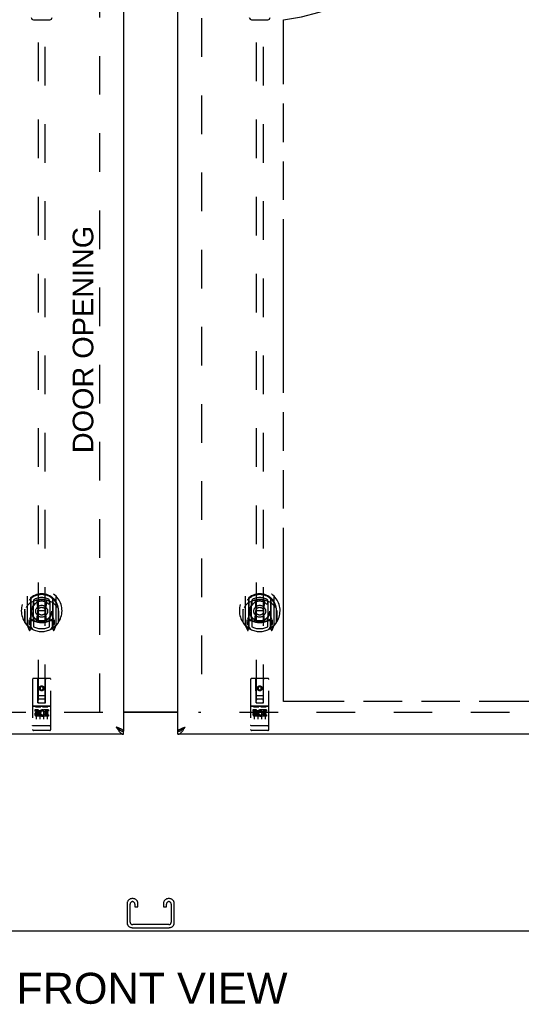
# Model space of a CAD drawing. Header units: inches. Extents: x 0 to 241, y 0 to 156.
# Tile 4 of 17: x 74 to 92, y 41 to 75. Entities that reach past the tile are written whole.
import ezdxf

# ---------------------------------------------------------------- set-up
doc = ezdxf.new("R2010")
doc.units = ezdxf.units.IN
doc.header["$LTSCALE"] = 13.26
doc.header["$MEASUREMENT"] = 0
doc.linetypes.add('HIDDEN', pattern=[0.2, 0.1, -0.1])
doc.linetypes.add('PHANTOM', pattern=[0.8, 0.45, -0.05, 0.1, -0.05, 0.1, -0.05])
doc.layers.get('0').update_dxf_attribs({"linetype": 'CONTINUOUS'})
for name, color, linetype in [('02___PRT_ALL_AXES', 7, 'CONTINUOUS'), ('AVAILABLE_DOOR_SPACE', 7, 'CONTINUOUS'), ('DEFAULT_2', 8, 'HIDDEN'), ('DIMENSIONS', 7, 'CONTINUOUS')]:
    doc.layers.add(name, color=color, linetype=linetype)
doc.styles.get("Standard").update_dxf_attribs({"font": 'arial.ttf'})
doc.dimstyles.new('DIMSTYLE_1', dxfattribs={"dimtxt": 1.063636, "dimasz": 1.418182, "dimexe": 0.09, "dimexo": 0.07, "dimgap": 0.0375, "dimtad": 0, "dimtih": 1, "dimtoh": 1, "dimzin": 4, "dimdsep": 46, "dimtxsty": 'Standard', "dimblk": '_FILLED', "dimblk1": '_FILLED', "dimblk2": '_FILLED', "dimcen": 0.09, "dimazin": 1, "dimtfac": 1, "dimtdec": 3, "dimtofl": 0, "dimtmove": 0, "dimatfit": 3, "dimldrblk": '_FILLED', "dimfxl": 1, "dimtolj": 1, "dimtzin": 4, "dimarcsym": 0})

# ---------------------------------------------------------------- blocks, each defined once
blk = doc.blocks.new('_FILLED')
at = {"color": 0, "linetype": 'ByBlock'}
blk.add_solid([(0, 0), (-1, 0.2), (-1, -0.2)], dxfattribs=at)
blk = doc.blocks.new('*D11')
at = {"layer": 'DIMENSIONS', "color": 2, "linetype": 'Continuous'}
for p, q in [((83.456, 98.085), (92.722, 98.085)), ((106.768, 98.085), (97.502, 98.085))]:
    blk.add_line(p, q, dxfattribs=at)
at = {"layer": 'DIMENSIONS', "color": 2, "linetype": 'Continuous', "xscale": 1.4181818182, "yscale": 1.4181818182, "zscale": 1.4181818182, "rotation": 180}
blk.add_blockref('_FILLED', (83.456, 98.085), dxfattribs=at)
at = {"layer": 'DIMENSIONS', "color": 2, "linetype": 'Continuous', "xscale": 1.4181818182, "yscale": 1.4181818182, "zscale": 1.4181818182}
blk.add_blockref('_FILLED', (106.768, 98.085), dxfattribs=at)
at = {"layer": 'DIMENSIONS', "color": 2, "linetype": 'Continuous', "insert": (95.112, 98.617), "char_height": 1.0636, "width": 3.7168, "attachment_point": 2, "line_spacing_factor": 0.9}
blk.add_mtext('23.31', dxfattribs=at)
blk = doc.blocks.new('*D13')
at = {"layer": 'DIMENSIONS', "color": 2, "linetype": 'Continuous'}
for p, q in [((79.831, 95.653), (76.994, 95.653)), ((83.456, 95.653), (86.348, 95.653))]:
    blk.add_line(p, q, dxfattribs=at)
at = {"layer": 'DIMENSIONS', "color": 2, "linetype": 'Continuous', "xscale": 1.4181818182, "yscale": 1.4181818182, "zscale": 1.4181818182}
blk.add_blockref('_FILLED', (79.831, 95.653), dxfattribs=at)
at = {"layer": 'DIMENSIONS', "color": 2, "linetype": 'Continuous', "xscale": 1.4181818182, "yscale": 1.4181818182, "zscale": 1.4181818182, "rotation": 180}
blk.add_blockref('_FILLED', (83.456, 95.653), dxfattribs=at)
at = {"layer": 'DIMENSIONS', "color": 2, "linetype": 'Continuous', "insert": (86.88, 96.185), "char_height": 1.0636, "width": 2.8904, "attachment_point": 1, "line_spacing_factor": 0.9}
blk.add_mtext('3.63', dxfattribs=at)

msp = doc.modelspace()

# ---------------------------------------------------------------- linework, layer by layer
at = {"color": 3, "linetype": 'Continuous'}
for p, q in [((77.956, 112.72), (77.956, 50.428)), ((79.831, 50.428), (79.831, 112.72)), ((79.831, 51.089), (77.956, 51.089)), ((79.831, 51.074), (77.956, 51.074)), ((80.048, 50.56), (80.077, 50.571)), ((77.956, 50.324), (49.268, 50.324)), ((108.518, 50.324), (79.831, 50.324)), ((48.945, 43.574), (108.841, 43.574))]:
    msp.add_line(p, q, dxfattribs=at)
at = {"color": 7, "linetype": 'Continuous'}
for p, q in [((74.864, 74.881), (75.423, 74.881)), ((82.364, 74.881), (82.923, 74.881)), ((77.833, 50.47), (77.843, 50.464)), ((77.956, 50.324), (77.956, 50.428)), ((79.831, 50.324), (79.831, 50.428)), ((79.934, 50.458), (79.944, 50.464))]:
    msp.add_line(p, q, dxfattribs=at)
at = {"color": 3, "linetype": 'Continuous'}
for points in [[(77.861, 50.511), (77.849, 50.516), (77.837, 50.521), (77.824, 50.527), (77.811, 50.532), (77.797, 50.538), (77.783, 50.543), (77.768, 50.549), (77.754, 50.554), (77.739, 50.56), (77.709, 50.571)], [(77.709, 50.571), (77.72, 50.555), (77.73, 50.539), (77.74, 50.523), (77.75, 50.507), (77.761, 50.492), (77.771, 50.476), (77.781, 50.462), (77.792, 50.448), (77.802, 50.434)], [(77.802, 50.434), (77.812, 50.421), (77.822, 50.408), (77.833, 50.397), (77.843, 50.385), (77.853, 50.375), (77.863, 50.366), (77.874, 50.357), (77.884, 50.35), (77.894, 50.343), (77.904, 50.337), (77.915, 50.333), (77.925, 50.329), (77.935, 50.326), (77.946, 50.325), (77.956, 50.324)], [(77.956, 50.428), (77.955, 50.434), (77.954, 50.439), (77.952, 50.445), (77.949, 50.45), (77.945, 50.456), (77.94, 50.461), (77.934, 50.467), (77.928, 50.472), (77.92, 50.478), (77.912, 50.483), (77.903, 50.489), (77.894, 50.494), (77.884, 50.5), (77.873, 50.505), (77.861, 50.511)], [(79.831, 50.428), (79.831, 50.434), (79.833, 50.439), (79.835, 50.445), (79.838, 50.45), (79.842, 50.456), (79.847, 50.461), (79.853, 50.467), (79.859, 50.472), (79.866, 50.478), (79.874, 50.483), (79.883, 50.489), (79.893, 50.494), (79.903, 50.5), (79.914, 50.505), (79.925, 50.511)], [(79.831, 50.324), (79.841, 50.325), (79.851, 50.326), (79.862, 50.329), (79.872, 50.333), (79.882, 50.337), (79.892, 50.343), (79.903, 50.35), (79.913, 50.357), (79.923, 50.366), (79.934, 50.375), (79.944, 50.385), (79.954, 50.397), (79.964, 50.408), (79.975, 50.421)], [(79.925, 50.511), (79.937, 50.516), (79.95, 50.521), (79.963, 50.527), (79.976, 50.532), (79.99, 50.538), (80.004, 50.543), (80.018, 50.549), (80.033, 50.554), (80.048, 50.56)], [(79.975, 50.421), (79.985, 50.434), (79.995, 50.448), (80.005, 50.462), (80.016, 50.476), (80.026, 50.492), (80.036, 50.507), (80.047, 50.523), (80.057, 50.539), (80.067, 50.555), (80.077, 50.571)]]:
    msp.add_lwpolyline(points, dxfattribs=at)
at = {"color": 7, "linetype": 'Continuous'}
for points in [[(77.709, 50.571), (77.72, 50.561), (77.73, 50.552), (77.74, 50.543), (77.75, 50.534), (77.761, 50.525), (77.771, 50.516), (77.781, 50.508), (77.792, 50.5), (77.802, 50.492), (77.812, 50.484), (77.822, 50.477), (77.833, 50.47)], [(77.84, 50.465), (77.839, 50.467), (77.834, 50.474), (77.829, 50.48), (77.823, 50.487), (77.817, 50.493), (77.81, 50.5), (77.803, 50.506), (77.795, 50.513), (77.786, 50.519), (77.778, 50.525), (77.769, 50.532), (77.759, 50.538), (77.749, 50.545), (77.74, 50.551), (77.73, 50.558), (77.72, 50.564), (77.709, 50.571)], [(77.843, 50.464), (77.853, 50.458), (77.863, 50.452), (77.874, 50.447), (77.884, 50.443), (77.894, 50.439), (77.904, 50.436), (77.915, 50.433), (77.925, 50.431), (77.935, 50.43), (77.946, 50.429), (77.956, 50.428)], [(79.831, 50.428), (79.841, 50.429), (79.851, 50.43), (79.862, 50.431), (79.872, 50.433), (79.882, 50.436), (79.892, 50.439), (79.903, 50.443), (79.913, 50.447), (79.923, 50.452), (79.934, 50.458)], [(79.944, 50.464), (79.954, 50.47), (79.964, 50.477), (79.975, 50.484), (79.985, 50.492), (79.995, 50.5), (80.005, 50.508), (80.016, 50.516), (80.026, 50.525), (80.036, 50.534), (80.047, 50.543), (80.057, 50.552), (80.067, 50.561), (80.077, 50.571)], [(79.947, 50.465), (79.948, 50.467), (79.952, 50.474), (79.957, 50.48), (79.963, 50.487), (79.97, 50.493), (79.977, 50.5), (79.984, 50.506), (79.992, 50.513), (80, 50.519), (80.009, 50.525), (80.018, 50.532), (80.028, 50.538), (80.037, 50.545), (80.047, 50.551), (80.057, 50.558), (80.067, 50.564), (80.077, 50.571)]]:
    msp.add_lwpolyline(points, dxfattribs=at)
for centre, start, end in [((74.864, 74.96), 181, 270), ((75.423, 74.96), 270, 359), ((82.364, 74.96), 181, 270), ((82.923, 74.96), 270, 359)]:
    msp.add_arc(centre, 0.0787, start, end, dxfattribs=at)
at = {"layer": '02___PRT_ALL_AXES', "color": 8, "linetype": 'HIDDEN'}
for p, q in [((75.426, 51.285), (74.861, 51.285)), ((74.999, 51.163), (74.906, 51.163)), ((74.906, 51.163), (74.906, 51.12)), ((74.999, 51.12), (74.906, 51.12)), ((75.219, 51.127), (75.206, 51.109)), ((75.216, 51.152), (75.219, 51.151)), ((75.375, 51.163), (75.219, 51.163)), ((75.219, 51.163), (75.219, 51.151)), ((75.219, 51.127), (75.219, 50.95)), ((75.375, 51.12), (75.262, 51.12)), ((75.262, 51.12), (75.262, 51.077)), ((75.375, 51.163), (75.375, 51.12)), ((82.926, 51.285), (82.361, 51.285)), ((82.499, 51.163), (82.406, 51.163)), ((82.406, 51.163), (82.406, 51.12)), ((82.499, 51.12), (82.406, 51.12)), ((82.719, 51.127), (82.706, 51.109)), ((82.716, 51.152), (82.719, 51.151)), ((82.875, 51.163), (82.719, 51.163)), ((82.719, 51.163), (82.719, 51.151)), ((82.719, 51.127), (82.719, 50.95)), ((82.875, 51.12), (82.762, 51.12)), ((82.762, 51.12), (82.762, 51.077)), ((82.875, 51.163), (82.875, 51.12)), ((75.003, 51.077), (74.957, 51.077)), ((74.999, 51.036), (74.97, 51.036)), ((75.063, 50.992), (74.97, 50.992)), ((75.063, 50.95), (74.97, 50.95)), ((75.063, 50.992), (75.063, 50.95)), ((75.195, 50.998), (75.212, 50.959)), ((75.375, 50.95), (75.219, 50.95)), ((75.354, 51.077), (75.262, 51.077)), ((75.354, 51.034), (75.262, 51.034)), ((75.262, 51.034), (75.262, 50.992)), ((75.375, 50.992), (75.262, 50.992)), ((75.354, 51.077), (75.354, 51.034)), ((75.375, 50.992), (75.375, 50.95)), ((82.503, 51.077), (82.457, 51.077)), ((82.499, 51.036), (82.47, 51.036)), ((82.563, 50.992), (82.47, 50.992)), ((82.563, 50.95), (82.47, 50.95)), ((82.563, 50.992), (82.563, 50.95)), ((82.695, 50.998), (82.712, 50.959)), ((82.875, 50.95), (82.719, 50.95)), ((82.854, 51.077), (82.762, 51.077)), ((82.854, 51.034), (82.762, 51.034)), ((82.762, 51.034), (82.762, 50.992)), ((82.875, 50.992), (82.762, 50.992)), ((82.854, 51.077), (82.854, 51.034)), ((82.875, 50.992), (82.875, 50.95)), ((75.426, 50.457), (74.861, 50.457)), ((82.926, 50.457), (82.361, 50.457))]:
    msp.add_line(p, q, dxfattribs=at)
for centre in [(75.143, 51.902), (82.643, 51.902)]:
    msp.add_circle(centre, 0.085, dxfattribs=at)
for centre, radius, start, end in [((74.999, 51.099), 0.0635, 270, 90), ((74.999, 51.098), 0.0219, 280.307, 90), ((75.169, 51.056), 0.107, 64.2636, 293.4027), ((75.169, 51.056), 0.0639, 54.8895, 293.4026), ((82.499, 51.099), 0.0635, 270, 90), ((82.499, 51.098), 0.0219, 280.307, 90), ((82.669, 51.056), 0.107, 64.2636, 293.4027), ((82.669, 51.056), 0.0639, 54.8895, 293.4026), ((74.97, 51.014), 0.0644, 102.2995, 270.0775), ((74.97, 51.014), 0.0219, 89.9011, 270), ((82.47, 51.014), 0.0644, 102.2995, 270.0775), ((82.47, 51.014), 0.0219, 89.9011, 270)]:
    msp.add_arc(centre, radius, start, end, dxfattribs=at)
at = {"layer": 'AVAILABLE_DOOR_SPACE', "color": 4, "linetype": 'PHANTOM'}
for p, q in [((83.456, 51.449), (83.456, 74.873)), ((106.768, 51.449), (83.456, 51.449))]:
    msp.add_line(p, q, dxfattribs=at)
msp.add_arc((82.643, 81.574), 6.75, 276.9135, 360, dxfattribs=at)
at = {"layer": 'DEFAULT_2', "color": 8, "linetype": 'HIDDEN'}
for p, q in [((77.143, 51.089), (77.143, 112.059)), ((80.643, 112.059), (80.643, 51.089)), ((75.018, 79.404), (75.018, 51.402)), ((75.268, 51.402), (75.268, 79.404)), ((82.518, 79.404), (82.518, 51.402)), ((82.768, 51.402), (82.768, 79.404)), ((74.643, 55.056), (74.643, 54.088)), ((74.761, 55.002), (74.761, 53.986)), ((74.768, 54.977), (74.768, 53.974)), ((74.861, 54.254), (74.861, 54.885)), ((74.868, 54.937), (74.868, 54.834)), ((74.981, 54.911), (75.011, 54.572)), ((75.306, 54.911), (75.276, 54.572)), ((75.418, 54.834), (75.418, 54.937)), ((75.426, 54.885), (75.426, 54.254)), ((75.518, 54.977), (75.518, 53.974)), ((75.526, 55.002), (75.526, 53.986)), ((75.643, 54.088), (75.643, 55.056)), ((82.143, 55.056), (82.143, 54.088)), ((82.261, 55.002), (82.261, 53.986)), ((82.268, 54.977), (82.268, 53.974)), ((82.361, 54.254), (82.361, 54.885)), ((82.368, 54.937), (82.368, 54.834)), ((82.481, 54.911), (82.511, 54.572)), ((82.806, 54.911), (82.776, 54.572)), ((82.918, 54.834), (82.918, 54.937)), ((82.926, 54.885), (82.926, 54.254)), ((83.018, 54.977), (83.018, 53.974)), ((83.026, 55.002), (83.026, 53.986)), ((83.143, 54.088), (83.143, 55.056)), ((74.561, 54.572), (74.576, 54.572)), ((74.561, 54.572), (74.561, 54.184)), ((74.568, 54.618), (74.569, 54.621)), ((74.568, 54.161), (74.568, 54.618)), ((74.98, 54.228), (75.011, 54.572)), ((75.276, 54.572), (75.011, 54.572)), ((75.306, 54.228), (75.276, 54.572)), ((75.726, 54.572), (75.711, 54.572)), ((75.718, 54.618), (75.718, 54.621)), ((75.718, 54.161), (75.718, 54.618)), ((75.726, 54.572), (75.726, 54.184)), ((82.061, 54.572), (82.076, 54.572)), ((82.061, 54.572), (82.061, 54.184)), ((82.068, 54.618), (82.069, 54.621)), ((82.068, 54.161), (82.068, 54.618)), ((82.48, 54.228), (82.511, 54.572)), ((82.776, 54.572), (82.511, 54.572)), ((82.806, 54.228), (82.776, 54.572)), ((83.226, 54.572), (83.211, 54.572)), ((83.218, 54.618), (83.218, 54.621)), ((83.218, 54.161), (83.218, 54.618)), ((83.226, 54.572), (83.226, 54.184)), ((74.761, 54.243), (74.701, 54.243)), ((74.701, 54.243), (74.701, 54.093)), ((74.739, 54.146), (74.709, 54.1)), ((74.771, 54.206), (74.771, 53.999)), ((74.861, 54.244), (74.788, 54.244)), ((74.857, 54.226), (74.791, 54.226)), ((74.868, 54.273), (74.868, 54.021)), ((75.418, 54.021), (75.418, 54.273)), ((75.498, 54.244), (75.426, 54.244)), ((75.496, 54.226), (75.43, 54.226)), ((75.516, 53.999), (75.516, 54.206)), ((75.586, 54.243), (75.526, 54.243)), ((75.578, 54.1), (75.548, 54.146)), ((75.586, 54.093), (75.586, 54.243)), ((82.261, 54.243), (82.201, 54.243)), ((82.201, 54.243), (82.201, 54.093)), ((82.239, 54.146), (82.209, 54.1)), ((82.271, 54.206), (82.271, 53.999)), ((82.361, 54.244), (82.288, 54.244)), ((82.357, 54.226), (82.291, 54.226)), ((82.368, 54.273), (82.368, 54.021)), ((82.918, 54.021), (82.918, 54.273)), ((82.998, 54.244), (82.926, 54.244)), ((82.996, 54.226), (82.93, 54.226)), ((83.016, 53.999), (83.016, 54.206)), ((83.086, 54.243), (83.026, 54.243)), ((83.078, 54.1), (83.048, 54.146)), ((83.086, 54.093), (83.086, 54.243)), ((74.648, 54.077), (74.718, 53.902)), ((74.701, 54.093), (74.768, 54.093)), ((74.739, 53.982), (74.744, 53.979)), ((74.747, 53.905), (74.761, 53.986)), ((74.838, 53.924), (74.768, 54.033)), ((75.518, 54.033), (75.448, 53.924)), ((75.518, 54.093), (75.586, 54.093)), ((75.526, 53.986), (75.54, 53.905)), ((75.547, 53.982), (75.547, 53.982)), ((75.547, 53.982), (75.547, 53.982)), ((75.547, 53.982), (75.547, 53.982)), ((75.569, 53.902), (75.639, 54.077)), ((82.148, 54.077), (82.218, 53.902)), ((82.201, 54.093), (82.268, 54.093)), ((82.239, 53.982), (82.244, 53.979)), ((82.247, 53.905), (82.261, 53.986)), ((82.338, 53.924), (82.268, 54.033)), ((83.018, 54.033), (82.948, 53.924)), ((83.018, 54.093), (83.086, 54.093)), ((83.026, 53.986), (83.04, 53.905)), ((83.047, 53.982), (83.047, 53.982)), ((83.047, 53.982), (83.047, 53.982)), ((83.047, 53.982), (83.047, 53.982)), ((83.069, 53.902), (83.139, 54.077)), ((74.831, 52.212), (74.831, 50.487)), ((75.426, 52.242), (74.861, 52.242)), ((75.017, 51.402), (75.013, 52.212)), ((75.27, 51.402), (75.273, 52.212)), ((75.456, 50.487), (75.456, 52.212)), ((82.331, 52.212), (82.331, 50.487)), ((82.926, 52.242), (82.361, 52.242)), ((82.517, 51.402), (82.513, 52.212)), ((82.77, 51.402), (82.773, 52.212)), ((82.956, 50.487), (82.956, 52.212)), ((75.143, 51.974), (75.081, 51.938)), ((75.081, 51.938), (75.091, 51.932)), ((75.081, 51.938), (75.081, 51.866)), ((75.081, 51.866), (75.091, 51.872)), ((75.081, 51.866), (75.143, 51.83)), ((75.143, 51.963), (75.091, 51.932)), ((75.091, 51.932), (75.091, 51.872)), ((75.091, 51.872), (75.143, 51.841)), ((75.206, 51.938), (75.143, 51.974)), ((75.143, 51.974), (75.143, 51.963)), ((75.196, 51.932), (75.143, 51.963)), ((75.143, 51.841), (75.196, 51.872)), ((75.143, 51.83), (75.206, 51.866)), ((75.143, 51.83), (75.143, 51.841)), ((75.206, 51.938), (75.196, 51.932)), ((75.196, 51.872), (75.196, 51.932)), ((75.206, 51.866), (75.196, 51.872)), ((75.206, 51.866), (75.206, 51.938)), ((82.643, 51.974), (82.581, 51.938)), ((82.581, 51.938), (82.591, 51.932)), ((82.581, 51.938), (82.581, 51.866)), ((82.581, 51.866), (82.591, 51.872)), ((82.581, 51.866), (82.643, 51.83)), ((82.643, 51.963), (82.591, 51.932)), ((82.591, 51.932), (82.591, 51.872)), ((82.591, 51.872), (82.643, 51.841)), ((82.706, 51.938), (82.643, 51.974)), ((82.643, 51.974), (82.643, 51.963)), ((82.696, 51.932), (82.643, 51.963)), ((82.643, 51.841), (82.696, 51.872)), ((82.643, 51.83), (82.706, 51.866)), ((82.643, 51.83), (82.643, 51.841)), ((82.706, 51.938), (82.696, 51.932)), ((82.696, 51.872), (82.696, 51.932)), ((82.706, 51.866), (82.696, 51.872)), ((82.706, 51.866), (82.706, 51.938)), ((75.016, 51.652), (75.271, 51.652)), ((75.228, 51.527), (75.058, 51.527)), ((82.516, 51.652), (82.771, 51.652)), ((82.728, 51.527), (82.558, 51.527)), ((74.861, 51.285), (75.426, 51.285)), ((74.932, 51.269), (75.104, 51.269)), ((74.956, 51.154), (74.956, 50.848)), ((75.017, 51.402), (75.018, 51.402)), ((75.018, 51.402), (75.268, 51.402)), ((75.081, 51.154), (75.081, 50.848)), ((75.182, 51.269), (75.354, 51.269)), ((75.206, 51.154), (75.206, 50.848)), ((75.268, 51.402), (75.27, 51.402)), ((75.331, 51.154), (75.331, 50.848)), ((82.361, 51.285), (82.926, 51.285)), ((82.432, 51.269), (82.604, 51.269)), ((82.456, 51.154), (82.456, 50.848)), ((82.517, 51.402), (82.518, 51.402)), ((82.518, 51.402), (82.768, 51.402)), ((82.581, 51.154), (82.581, 50.848)), ((82.682, 51.269), (82.854, 51.269)), ((82.706, 51.154), (82.706, 50.848)), ((82.768, 51.402), (82.77, 51.402)), ((82.831, 51.154), (82.831, 50.848)), ((77.247, 51.074), (50.643, 51.074)), ((107.143, 51.074), (80.539, 51.074)), ((74.849, 50.615), (74.848, 50.616)), ((74.85, 50.615), (74.849, 50.615)), ((74.849, 50.615), (74.849, 50.615)), ((74.851, 50.615), (74.85, 50.615)), ((74.852, 50.615), (74.851, 50.615)), ((74.853, 50.615), (74.852, 50.615)), ((74.854, 50.615), (74.853, 50.615)), ((74.853, 50.615), (74.853, 50.615)), ((74.855, 50.615), (74.854, 50.615)), ((74.856, 50.615), (74.855, 50.615)), ((74.857, 50.615), (74.856, 50.615)), ((74.858, 50.615), (74.857, 50.615)), ((74.857, 50.615), (74.857, 50.615)), ((74.859, 50.615), (74.858, 50.615)), ((74.86, 50.615), (74.859, 50.615)), ((74.861, 50.615), (74.86, 50.615)), ((75.426, 50.615), (74.861, 50.615)), ((75.111, 50.457), (74.926, 50.457)), ((75.361, 50.457), (75.176, 50.457)), ((75.426, 50.615), (75.427, 50.615)), ((75.427, 50.615), (75.428, 50.615)), ((75.428, 50.615), (75.429, 50.615)), ((75.429, 50.615), (75.43, 50.615)), ((75.43, 50.615), (75.431, 50.615)), ((75.43, 50.615), (75.43, 50.615)), ((75.431, 50.615), (75.432, 50.615)), ((75.432, 50.615), (75.433, 50.615)), ((75.433, 50.615), (75.434, 50.615)), ((75.434, 50.615), (75.435, 50.615)), ((75.435, 50.615), (75.436, 50.615)), ((75.435, 50.615), (75.435, 50.615)), ((75.436, 50.615), (75.437, 50.615)), ((75.437, 50.615), (75.438, 50.615)), ((75.438, 50.615), (75.439, 50.616)), ((75.438, 50.615), (75.438, 50.615)), ((75.439, 50.616), (75.44, 50.616)), ((82.349, 50.615), (82.348, 50.616)), ((82.35, 50.615), (82.349, 50.615)), ((82.349, 50.615), (82.349, 50.615)), ((82.351, 50.615), (82.35, 50.615)), ((82.352, 50.615), (82.351, 50.615)), ((82.353, 50.615), (82.352, 50.615)), ((82.354, 50.615), (82.353, 50.615)), ((82.353, 50.615), (82.353, 50.615)), ((82.355, 50.615), (82.354, 50.615)), ((82.356, 50.615), (82.355, 50.615)), ((82.357, 50.615), (82.356, 50.615)), ((82.358, 50.615), (82.357, 50.615)), ((82.357, 50.615), (82.357, 50.615)), ((82.359, 50.615), (82.358, 50.615)), ((82.36, 50.615), (82.359, 50.615)), ((82.361, 50.615), (82.36, 50.615)), ((82.926, 50.615), (82.361, 50.615)), ((82.611, 50.457), (82.426, 50.457)), ((82.861, 50.457), (82.676, 50.457)), ((82.926, 50.615), (82.927, 50.615)), ((82.927, 50.615), (82.928, 50.615)), ((82.928, 50.615), (82.929, 50.615)), ((82.929, 50.615), (82.93, 50.615)), ((82.93, 50.615), (82.931, 50.615)), ((82.93, 50.615), (82.93, 50.615)), ((82.931, 50.615), (82.932, 50.615)), ((82.932, 50.615), (82.933, 50.615)), ((82.933, 50.615), (82.934, 50.615)), ((82.934, 50.615), (82.935, 50.615)), ((82.935, 50.615), (82.936, 50.615)), ((82.935, 50.615), (82.935, 50.615)), ((82.936, 50.615), (82.937, 50.615)), ((82.937, 50.615), (82.938, 50.615)), ((82.938, 50.615), (82.939, 50.616)), ((82.938, 50.615), (82.938, 50.615)), ((82.939, 50.616), (82.94, 50.616)), ((78.276, 44.678), (78.261, 44.678)), ((79.526, 44.678), (79.511, 44.678)), ((78.081, 44.498), (78.081, 43.858)), ((78.185, 43.872), (78.185, 44.484)), ((78.352, 44.484), (78.352, 44.397)), ((78.352, 44.397), (78.456, 44.397)), ((78.456, 44.397), (78.456, 44.498)), ((79.331, 44.498), (79.331, 44.397)), ((79.331, 44.397), (79.435, 44.397)), ((79.435, 44.397), (79.435, 44.484)), ((79.602, 44.484), (79.602, 43.872)), ((79.706, 43.858), (79.706, 44.498)), ((78.261, 43.678), (79.526, 43.678)), ((79.512, 43.782), (78.275, 43.782))]:
    msp.add_line(p, q, dxfattribs=at)
for points in [[(74.955, 54.929), (74.961, 54.93), (74.966, 54.932), (74.972, 54.933), (74.977, 54.934), (74.982, 54.936), (74.988, 54.937), (74.993, 54.938), (74.999, 54.939), (75.004, 54.94), (75.01, 54.941), (75.015, 54.942), (75.021, 54.944), (75.026, 54.944), (75.032, 54.945), (75.037, 54.946), (75.043, 54.947), (75.048, 54.948), (75.054, 54.949), (75.06, 54.949), (75.065, 54.95), (75.071, 54.951), (75.076, 54.951), (75.082, 54.952), (75.087, 54.952), (75.093, 54.952), (75.099, 54.953), (75.104, 54.953), (75.11, 54.953), (75.115, 54.954), (75.121, 54.954), (75.127, 54.954), (75.132, 54.954), (75.138, 54.954), (75.143, 54.954), (75.149, 54.954), (75.155, 54.954), (75.16, 54.954), (75.166, 54.954), (75.171, 54.954), (75.177, 54.953), (75.182, 54.953), (75.188, 54.953), (75.194, 54.952), (75.199, 54.952), (75.205, 54.952), (75.21, 54.951), (75.216, 54.951), (75.222, 54.95), (75.227, 54.949), (75.233, 54.949), (75.238, 54.948), (75.244, 54.947), (75.249, 54.946), (75.255, 54.945), (75.26, 54.944), (75.266, 54.944), (75.271, 54.942), (75.277, 54.941), (75.282, 54.94), (75.288, 54.939), (75.293, 54.938), (75.299, 54.937), (75.304, 54.936), (75.31, 54.934), (75.315, 54.933), (75.32, 54.932), (75.326, 54.93), (75.331, 54.929)], [(82.455, 54.929), (82.461, 54.93), (82.466, 54.932), (82.472, 54.933), (82.477, 54.934), (82.482, 54.936), (82.488, 54.937), (82.493, 54.938), (82.499, 54.939), (82.504, 54.94), (82.51, 54.941), (82.515, 54.942), (82.521, 54.944), (82.526, 54.944), (82.532, 54.945), (82.537, 54.946), (82.543, 54.947), (82.548, 54.948), (82.554, 54.949), (82.56, 54.949), (82.565, 54.95), (82.571, 54.951), (82.576, 54.951), (82.582, 54.952), (82.587, 54.952), (82.593, 54.952), (82.599, 54.953), (82.604, 54.953), (82.61, 54.953), (82.615, 54.954), (82.621, 54.954), (82.627, 54.954), (82.632, 54.954), (82.638, 54.954), (82.643, 54.954), (82.649, 54.954), (82.655, 54.954), (82.66, 54.954), (82.666, 54.954), (82.671, 54.954), (82.677, 54.953), (82.682, 54.953), (82.688, 54.953), (82.694, 54.952), (82.699, 54.952), (82.705, 54.952), (82.71, 54.951), (82.716, 54.951), (82.722, 54.95), (82.727, 54.949), (82.733, 54.949), (82.738, 54.948), (82.744, 54.947), (82.749, 54.946), (82.755, 54.945), (82.76, 54.944), (82.766, 54.944), (82.771, 54.942), (82.777, 54.941), (82.782, 54.94), (82.788, 54.939), (82.793, 54.938), (82.799, 54.937), (82.804, 54.936), (82.81, 54.934), (82.815, 54.933), (82.82, 54.932), (82.826, 54.93), (82.831, 54.929)], [(74.689, 54.787), (74.688, 54.786), (74.686, 54.784), (74.684, 54.783), (74.683, 54.781), (74.681, 54.78), (74.68, 54.778), (74.678, 54.777), (74.676, 54.775), (74.674, 54.773), (74.673, 54.771), (74.671, 54.769), (74.669, 54.767), (74.667, 54.765), (74.665, 54.763), (74.663, 54.761), (74.661, 54.758), (74.659, 54.756), (74.657, 54.753), (74.655, 54.751), (74.653, 54.748), (74.65, 54.745), (74.648, 54.742), (74.646, 54.739), (74.644, 54.736), (74.641, 54.732), (74.639, 54.729), (74.636, 54.725), (74.634, 54.722), (74.631, 54.718), (74.628, 54.714), (74.626, 54.709), (74.623, 54.705), (74.62, 54.7), (74.617, 54.696), (74.614, 54.69), (74.611, 54.685)], [(75.676, 54.685), (75.673, 54.69), (75.67, 54.696), (75.667, 54.7), (75.664, 54.705), (75.661, 54.709), (75.658, 54.714), (75.656, 54.718), (75.653, 54.722), (75.65, 54.725), (75.648, 54.729), (75.646, 54.732), (75.643, 54.736), (75.641, 54.739), (75.639, 54.742), (75.636, 54.745), (75.634, 54.748), (75.632, 54.751), (75.63, 54.753), (75.628, 54.756), (75.626, 54.758), (75.624, 54.761), (75.622, 54.763), (75.62, 54.765), (75.618, 54.767), (75.616, 54.769), (75.614, 54.771), (75.612, 54.773), (75.611, 54.775), (75.609, 54.777), (75.607, 54.778), (75.605, 54.78), (75.604, 54.781), (75.602, 54.783), (75.601, 54.784), (75.599, 54.786), (75.598, 54.787)], [(82.189, 54.787), (82.188, 54.786), (82.186, 54.784), (82.184, 54.783), (82.183, 54.781), (82.181, 54.78), (82.18, 54.778), (82.178, 54.777), (82.176, 54.775), (82.174, 54.773), (82.173, 54.771), (82.171, 54.769), (82.169, 54.767), (82.167, 54.765), (82.165, 54.763), (82.163, 54.761), (82.161, 54.758), (82.159, 54.756), (82.157, 54.753), (82.155, 54.751), (82.153, 54.748), (82.15, 54.745), (82.148, 54.742), (82.146, 54.739), (82.144, 54.736), (82.141, 54.732), (82.139, 54.729), (82.136, 54.725), (82.134, 54.722), (82.131, 54.718), (82.128, 54.714), (82.126, 54.709), (82.123, 54.705), (82.12, 54.7), (82.117, 54.696), (82.114, 54.69), (82.111, 54.685)], [(83.176, 54.685), (83.173, 54.69), (83.17, 54.696), (83.167, 54.7), (83.164, 54.705), (83.161, 54.709), (83.158, 54.714), (83.156, 54.718), (83.153, 54.722), (83.15, 54.725), (83.148, 54.729), (83.146, 54.732), (83.143, 54.736), (83.141, 54.739), (83.139, 54.742), (83.136, 54.745), (83.134, 54.748), (83.132, 54.751), (83.13, 54.753), (83.128, 54.756), (83.126, 54.758), (83.124, 54.761), (83.122, 54.763), (83.12, 54.765), (83.118, 54.767), (83.116, 54.769), (83.114, 54.771), (83.112, 54.773), (83.111, 54.775), (83.109, 54.777), (83.107, 54.778), (83.105, 54.78), (83.104, 54.781), (83.102, 54.783), (83.101, 54.784), (83.099, 54.786), (83.098, 54.787)], [(74.926, 51.268), (74.926, 51.268), (74.926, 51.268), (74.926, 51.268), (74.926, 51.268), (74.926, 51.268), (74.926, 51.268), (74.926, 51.268), (74.927, 51.268), (74.927, 51.268), (74.927, 51.268), (74.927, 51.268), (74.927, 51.268), (74.927, 51.268), (74.927, 51.268), (74.927, 51.268), (74.927, 51.268), (74.928, 51.268), (74.928, 51.268), (74.928, 51.268), (74.928, 51.268), (74.928, 51.268), (74.928, 51.268), (74.928, 51.268), (74.929, 51.268), (74.929, 51.269), (74.929, 51.269), (74.929, 51.269), (74.929, 51.269), (74.929, 51.269), (74.929, 51.269), (74.93, 51.269), (74.93, 51.269), (74.93, 51.269), (74.93, 51.269), (74.93, 51.269), (74.93, 51.269), (74.931, 51.269), (74.931, 51.269), (74.931, 51.269), (74.931, 51.269), (74.931, 51.269), (74.932, 51.269), (74.932, 51.269), (74.932, 51.269), (74.932, 51.269)], [(75.104, 51.269), (75.104, 51.269), (75.105, 51.269), (75.105, 51.269), (75.105, 51.269), (75.105, 51.269), (75.105, 51.269), (75.106, 51.269), (75.106, 51.269), (75.106, 51.269), (75.106, 51.269), (75.106, 51.269), (75.107, 51.269), (75.107, 51.269), (75.107, 51.269), (75.107, 51.269), (75.107, 51.269), (75.107, 51.269), (75.108, 51.269), (75.108, 51.269), (75.108, 51.269), (75.108, 51.269), (75.108, 51.268), (75.108, 51.268), (75.108, 51.268), (75.109, 51.268), (75.109, 51.268), (75.109, 51.268), (75.109, 51.268), (75.109, 51.268), (75.109, 51.268), (75.109, 51.268), (75.109, 51.268), (75.11, 51.268), (75.11, 51.268), (75.11, 51.268), (75.11, 51.268), (75.11, 51.268), (75.11, 51.268), (75.11, 51.268), (75.11, 51.268), (75.11, 51.268), (75.11, 51.268), (75.111, 51.268), (75.111, 51.268), (75.111, 51.268), (75.111, 51.268)], [(75.176, 51.268), (75.176, 51.268), (75.176, 51.268), (75.176, 51.268), (75.176, 51.268), (75.176, 51.268), (75.176, 51.268), (75.176, 51.268), (75.177, 51.268), (75.177, 51.268), (75.177, 51.268), (75.177, 51.268), (75.177, 51.268), (75.177, 51.268), (75.177, 51.268), (75.177, 51.268), (75.177, 51.268), (75.178, 51.268), (75.178, 51.268), (75.178, 51.268), (75.178, 51.268), (75.178, 51.268), (75.178, 51.268), (75.178, 51.268), (75.179, 51.268), (75.179, 51.269), (75.179, 51.269), (75.179, 51.269), (75.179, 51.269), (75.179, 51.269), (75.179, 51.269), (75.18, 51.269), (75.18, 51.269), (75.18, 51.269), (75.18, 51.269), (75.18, 51.269), (75.18, 51.269), (75.181, 51.269), (75.181, 51.269), (75.181, 51.269), (75.181, 51.269), (75.181, 51.269), (75.182, 51.269), (75.182, 51.269), (75.182, 51.269), (75.182, 51.269)], [(75.354, 51.269), (75.354, 51.269), (75.355, 51.269), (75.355, 51.269), (75.355, 51.269), (75.355, 51.269), (75.355, 51.269), (75.356, 51.269), (75.356, 51.269), (75.356, 51.269), (75.356, 51.269), (75.356, 51.269), (75.357, 51.269), (75.357, 51.269), (75.357, 51.269), (75.357, 51.269), (75.357, 51.269), (75.357, 51.269), (75.358, 51.269), (75.358, 51.269), (75.358, 51.269), (75.358, 51.269), (75.358, 51.268), (75.358, 51.268), (75.358, 51.268), (75.359, 51.268), (75.359, 51.268), (75.359, 51.268), (75.359, 51.268), (75.359, 51.268), (75.359, 51.268), (75.359, 51.268), (75.359, 51.268), (75.36, 51.268), (75.36, 51.268), (75.36, 51.268), (75.36, 51.268), (75.36, 51.268), (75.36, 51.268), (75.36, 51.268), (75.36, 51.268), (75.36, 51.268), (75.36, 51.268), (75.361, 51.268), (75.361, 51.268), (75.361, 51.268), (75.361, 51.268)], [(82.426, 51.268), (82.426, 51.268), (82.426, 51.268), (82.426, 51.268), (82.426, 51.268), (82.426, 51.268), (82.426, 51.268), (82.426, 51.268), (82.427, 51.268), (82.427, 51.268), (82.427, 51.268), (82.427, 51.268), (82.427, 51.268), (82.427, 51.268), (82.427, 51.268), (82.427, 51.268), (82.427, 51.268), (82.428, 51.268), (82.428, 51.268), (82.428, 51.268), (82.428, 51.268), (82.428, 51.268), (82.428, 51.268), (82.428, 51.268), (82.429, 51.268), (82.429, 51.269), (82.429, 51.269), (82.429, 51.269), (82.429, 51.269), (82.429, 51.269), (82.429, 51.269), (82.43, 51.269), (82.43, 51.269), (82.43, 51.269), (82.43, 51.269), (82.43, 51.269), (82.43, 51.269), (82.431, 51.269), (82.431, 51.269), (82.431, 51.269), (82.431, 51.269), (82.431, 51.269), (82.432, 51.269), (82.432, 51.269), (82.432, 51.269), (82.432, 51.269)], [(82.604, 51.269), (82.604, 51.269), (82.605, 51.269), (82.605, 51.269), (82.605, 51.269), (82.605, 51.269), (82.605, 51.269), (82.606, 51.269), (82.606, 51.269), (82.606, 51.269), (82.606, 51.269), (82.606, 51.269), (82.607, 51.269), (82.607, 51.269), (82.607, 51.269), (82.607, 51.269), (82.607, 51.269), (82.607, 51.269), (82.608, 51.269), (82.608, 51.269), (82.608, 51.269), (82.608, 51.269), (82.608, 51.268), (82.608, 51.268), (82.608, 51.268), (82.609, 51.268), (82.609, 51.268), (82.609, 51.268), (82.609, 51.268), (82.609, 51.268), (82.609, 51.268), (82.609, 51.268), (82.609, 51.268), (82.61, 51.268), (82.61, 51.268), (82.61, 51.268), (82.61, 51.268), (82.61, 51.268), (82.61, 51.268), (82.61, 51.268), (82.61, 51.268), (82.61, 51.268), (82.61, 51.268), (82.611, 51.268), (82.611, 51.268), (82.611, 51.268), (82.611, 51.268)], [(82.676, 51.268), (82.676, 51.268), (82.676, 51.268), (82.676, 51.268), (82.676, 51.268), (82.676, 51.268), (82.676, 51.268), (82.676, 51.268), (82.677, 51.268), (82.677, 51.268), (82.677, 51.268), (82.677, 51.268), (82.677, 51.268), (82.677, 51.268), (82.677, 51.268), (82.677, 51.268), (82.677, 51.268), (82.678, 51.268), (82.678, 51.268), (82.678, 51.268), (82.678, 51.268), (82.678, 51.268), (82.678, 51.268), (82.678, 51.268), (82.679, 51.268), (82.679, 51.269), (82.679, 51.269), (82.679, 51.269), (82.679, 51.269), (82.679, 51.269), (82.679, 51.269), (82.68, 51.269), (82.68, 51.269), (82.68, 51.269), (82.68, 51.269), (82.68, 51.269), (82.68, 51.269), (82.681, 51.269), (82.681, 51.269), (82.681, 51.269), (82.681, 51.269), (82.681, 51.269), (82.682, 51.269), (82.682, 51.269), (82.682, 51.269), (82.682, 51.269)], [(82.854, 51.269), (82.854, 51.269), (82.855, 51.269), (82.855, 51.269), (82.855, 51.269), (82.855, 51.269), (82.855, 51.269), (82.856, 51.269), (82.856, 51.269), (82.856, 51.269), (82.856, 51.269), (82.856, 51.269), (82.857, 51.269), (82.857, 51.269), (82.857, 51.269), (82.857, 51.269), (82.857, 51.269), (82.857, 51.269), (82.858, 51.269), (82.858, 51.269), (82.858, 51.269), (82.858, 51.269), (82.858, 51.268), (82.858, 51.268), (82.858, 51.268), (82.859, 51.268), (82.859, 51.268), (82.859, 51.268), (82.859, 51.268), (82.859, 51.268), (82.859, 51.268), (82.859, 51.268), (82.859, 51.268), (82.86, 51.268), (82.86, 51.268), (82.86, 51.268), (82.86, 51.268), (82.86, 51.268), (82.86, 51.268), (82.86, 51.268), (82.86, 51.268), (82.86, 51.268), (82.86, 51.268), (82.861, 51.268), (82.861, 51.268), (82.861, 51.268), (82.861, 51.268)], [(74.848, 50.616), (74.847, 50.616), (74.847, 50.616), (74.846, 50.616), (74.846, 50.616), (74.846, 50.616), (74.845, 50.616), (74.845, 50.616), (74.845, 50.616), (74.844, 50.616), (74.844, 50.616), (74.843, 50.616), (74.843, 50.616), (74.843, 50.616), (74.842, 50.616), (74.842, 50.616), (74.842, 50.616), (74.841, 50.617), (74.841, 50.617), (74.841, 50.617), (74.841, 50.617), (74.84, 50.617), (74.84, 50.617), (74.84, 50.617), (74.839, 50.617), (74.839, 50.617), (74.839, 50.617), (74.838, 50.617), (74.838, 50.617), (74.838, 50.617), (74.838, 50.618), (74.837, 50.618), (74.837, 50.618), (74.837, 50.618), (74.837, 50.618), (74.836, 50.618), (74.836, 50.618), (74.836, 50.618), (74.836, 50.618), (74.835, 50.618), (74.835, 50.618), (74.835, 50.618), (74.835, 50.619), (74.835, 50.619), (74.834, 50.619), (74.834, 50.619), (74.834, 50.619), (74.834, 50.619), (74.834, 50.619), (74.833, 50.619), (74.833, 50.619), (74.833, 50.619), (74.833, 50.619), (74.833, 50.62), (74.833, 50.62), (74.833, 50.62), (74.832, 50.62), (74.832, 50.62), (74.832, 50.62), (74.832, 50.62), (74.832, 50.62), (74.832, 50.62), (74.832, 50.62), (74.832, 50.621), (74.831, 50.621), (74.831, 50.621), (74.831, 50.621), (74.831, 50.621), (74.831, 50.621), (74.831, 50.621), (74.831, 50.621), (74.831, 50.621), (74.831, 50.622), (74.831, 50.622), (74.831, 50.622), (74.831, 50.622), (74.831, 50.622), (74.831, 50.622), (74.831, 50.622), (74.831, 50.622)], [(75.44, 50.616), (75.44, 50.616), (75.441, 50.616), (75.441, 50.616), (75.441, 50.616), (75.442, 50.616), (75.442, 50.616), (75.442, 50.616), (75.443, 50.616), (75.443, 50.616), (75.444, 50.616), (75.444, 50.616), (75.444, 50.616), (75.445, 50.616), (75.445, 50.616), (75.445, 50.617), (75.446, 50.617), (75.446, 50.617), (75.446, 50.617), (75.446, 50.617), (75.447, 50.617), (75.447, 50.617), (75.447, 50.617), (75.448, 50.617), (75.448, 50.617), (75.448, 50.617), (75.448, 50.617), (75.449, 50.617), (75.449, 50.618), (75.449, 50.618), (75.45, 50.618), (75.45, 50.618), (75.45, 50.618), (75.45, 50.618), (75.451, 50.618), (75.451, 50.618), (75.451, 50.618), (75.451, 50.618), (75.451, 50.618), (75.452, 50.618), (75.452, 50.619), (75.452, 50.619), (75.452, 50.619), (75.452, 50.619), (75.453, 50.619), (75.453, 50.619), (75.453, 50.619), (75.453, 50.619), (75.453, 50.619), (75.454, 50.619), (75.454, 50.619), (75.454, 50.62), (75.454, 50.62), (75.454, 50.62), (75.454, 50.62), (75.454, 50.62), (75.455, 50.62), (75.455, 50.62), (75.455, 50.62), (75.455, 50.62), (75.455, 50.62), (75.455, 50.621), (75.455, 50.621), (75.455, 50.621), (75.455, 50.621), (75.455, 50.621), (75.455, 50.621), (75.456, 50.621), (75.456, 50.621), (75.456, 50.621), (75.456, 50.622), (75.456, 50.622), (75.456, 50.622), (75.456, 50.622), (75.456, 50.622), (75.456, 50.622), (75.456, 50.622), (75.456, 50.622)], [(82.348, 50.616), (82.347, 50.616), (82.347, 50.616), (82.346, 50.616), (82.346, 50.616), (82.346, 50.616), (82.345, 50.616), (82.345, 50.616), (82.345, 50.616), (82.344, 50.616), (82.344, 50.616), (82.343, 50.616), (82.343, 50.616), (82.343, 50.616), (82.342, 50.616), (82.342, 50.616), (82.342, 50.616), (82.341, 50.617), (82.341, 50.617), (82.341, 50.617), (82.341, 50.617), (82.34, 50.617), (82.34, 50.617), (82.34, 50.617), (82.339, 50.617), (82.339, 50.617), (82.339, 50.617), (82.338, 50.617), (82.338, 50.617), (82.338, 50.617), (82.338, 50.618), (82.337, 50.618), (82.337, 50.618), (82.337, 50.618), (82.337, 50.618), (82.336, 50.618), (82.336, 50.618), (82.336, 50.618), (82.336, 50.618), (82.335, 50.618), (82.335, 50.618), (82.335, 50.618), (82.335, 50.619), (82.335, 50.619), (82.334, 50.619), (82.334, 50.619), (82.334, 50.619), (82.334, 50.619), (82.334, 50.619), (82.333, 50.619), (82.333, 50.619), (82.333, 50.619), (82.333, 50.619), (82.333, 50.62), (82.333, 50.62), (82.333, 50.62), (82.332, 50.62), (82.332, 50.62), (82.332, 50.62), (82.332, 50.62), (82.332, 50.62), (82.332, 50.62), (82.332, 50.62), (82.332, 50.621), (82.331, 50.621), (82.331, 50.621), (82.331, 50.621), (82.331, 50.621), (82.331, 50.621), (82.331, 50.621), (82.331, 50.621), (82.331, 50.621), (82.331, 50.622), (82.331, 50.622), (82.331, 50.622), (82.331, 50.622), (82.331, 50.622), (82.331, 50.622), (82.331, 50.622), (82.331, 50.622)], [(82.94, 50.616), (82.94, 50.616), (82.941, 50.616), (82.941, 50.616), (82.941, 50.616), (82.942, 50.616), (82.942, 50.616), (82.942, 50.616), (82.943, 50.616), (82.943, 50.616), (82.944, 50.616), (82.944, 50.616), (82.944, 50.616), (82.945, 50.616), (82.945, 50.616), (82.945, 50.617), (82.946, 50.617), (82.946, 50.617), (82.946, 50.617), (82.946, 50.617), (82.947, 50.617), (82.947, 50.617), (82.947, 50.617), (82.948, 50.617), (82.948, 50.617), (82.948, 50.617), (82.948, 50.617), (82.949, 50.617), (82.949, 50.618), (82.949, 50.618), (82.95, 50.618), (82.95, 50.618), (82.95, 50.618), (82.95, 50.618), (82.951, 50.618), (82.951, 50.618), (82.951, 50.618), (82.951, 50.618), (82.951, 50.618), (82.952, 50.618), (82.952, 50.619), (82.952, 50.619), (82.952, 50.619), (82.952, 50.619), (82.953, 50.619), (82.953, 50.619), (82.953, 50.619), (82.953, 50.619), (82.953, 50.619), (82.954, 50.619), (82.954, 50.619), (82.954, 50.62), (82.954, 50.62), (82.954, 50.62), (82.954, 50.62), (82.954, 50.62), (82.955, 50.62), (82.955, 50.62), (82.955, 50.62), (82.955, 50.62), (82.955, 50.62), (82.955, 50.621), (82.955, 50.621), (82.955, 50.621), (82.955, 50.621), (82.955, 50.621), (82.955, 50.621), (82.956, 50.621), (82.956, 50.621), (82.956, 50.621), (82.956, 50.622), (82.956, 50.622), (82.956, 50.622), (82.956, 50.622), (82.956, 50.622), (82.956, 50.622), (82.956, 50.622), (82.956, 50.622)]]:
    msp.add_lwpolyline(points, dxfattribs=at)
for centre, radius in [((75.143, 54.554), 0.35), ((75.143, 54.554), 0.335), ((82.643, 54.554), 0.35), ((82.643, 54.554), 0.335), ((75.143, 54.554), 0.205), ((75.143, 54.554), 0.133), ((82.643, 54.554), 0.205), ((82.643, 54.554), 0.133), ((75.143, 51.902), 0.0845), ((82.643, 51.902), 0.0845)]:
    msp.add_circle(centre, radius, dxfattribs=at)
for centre, radius, start, end in [((75.143, 54.572), 0.7, 305.5126, 234.4874), ((82.643, 54.572), 0.7, 305.5126, 234.4874), ((75.143, 54.569), 0.583, 0.2464, 179.7536), ((75.143, 54.544), 0.58, 7.6622, 172.3378), ((74.658, 55.056), 0.015, 135.0748, 180), ((75.143, 54.254), 0.7, 49.529, 130.471), ((74.776, 55.002), 0.015, 130.3587, 180), ((74.788, 54.977), 0.02, 129.3378, 179.9984), ((74.876, 54.885), 0.015, 112.9863, 180), ((75.143, 54.544), 0.48, 55.0461, 124.9539), ((74.898, 54.834), 0.03, 180, 311.1261), ((75.143, 54.554), 0.343, 48.8739, 131.1261), ((74.961, 54.909), 0.02, 5.0796, 105.5752), ((75.326, 54.909), 0.02, 74.4248, 174.9204), ((75.388, 54.834), 0.03, 228.8739, 360), ((75.411, 54.885), 0.015, 0, 67.0137), ((75.498, 54.977), 0.02, 0, 50.6594), ((75.511, 55.002), 0.015, 0, 49.6413), ((75.628, 55.056), 0.015, 0, 44.9252), ((82.643, 54.569), 0.583, 0.2464, 179.7536), ((82.643, 54.544), 0.58, 7.6622, 172.3378), ((82.158, 55.056), 0.015, 135.0748, 180), ((82.643, 54.254), 0.7, 49.529, 130.471), ((82.276, 55.002), 0.015, 130.3587, 180), ((82.288, 54.977), 0.02, 129.3378, 179.9984), ((82.376, 54.885), 0.015, 112.9863, 180), ((82.643, 54.544), 0.48, 55.0461, 124.9539), ((82.398, 54.834), 0.03, 180, 311.1261), ((82.643, 54.554), 0.343, 48.8739, 131.1261), ((82.461, 54.909), 0.02, 5.0796, 105.5752), ((82.826, 54.909), 0.02, 74.4248, 174.9204), ((82.888, 54.834), 0.03, 228.8739, 360), ((82.911, 54.885), 0.015, 0, 67.0137), ((82.998, 54.977), 0.02, 0, 50.6594), ((83.011, 55.002), 0.015, 0, 49.6413), ((83.128, 55.056), 0.015, 0, 44.9252), ((74.588, 54.618), 0.02, 172.3378, 180), ((75.698, 54.618), 0.02, 0, 7.6622), ((82.088, 54.618), 0.02, 172.3378, 180), ((83.198, 54.618), 0.02, 0, 7.6622), ((74.588, 54.161), 0.02, 180, 215.2961), ((75.143, 54.554), 0.7, 215.2961, 324.7039), ((75.143, 54.884), 0.7, 233.2319, 306.7681), ((74.58, 54.248), 0.188, 327.3208, 360), ((74.788, 54.224), 0.02, 90, 180), ((74.791, 54.206), 0.02, 90, 180), ((74.857, 54.206), 0.02, 66.536, 90), ((74.876, 54.254), 0.015, 180, 247.0137), ((75.143, 54.866), 0.7, 246.536, 293.464), ((74.898, 54.273), 0.03, 48.8739, 180), ((75.143, 54.554), 0.343, 228.8739, 311.1261), ((74.96, 54.229), 0.02, 254.3869, 354.9204), ((75.326, 54.229), 0.02, 185.0796, 285.6131), ((75.388, 54.273), 0.03, 0, 131.1261), ((75.411, 54.254), 0.015, 292.9863, 360), ((75.43, 54.206), 0.02, 90, 113.464), ((75.496, 54.206), 0.02, 0, 90), ((75.498, 54.224), 0.02, 0, 90), ((75.706, 54.248), 0.188, 180, 212.6792), ((75.698, 54.161), 0.02, 324.7039, 360), ((82.088, 54.161), 0.02, 180, 215.2961), ((82.643, 54.554), 0.7, 215.2961, 324.7039), ((82.643, 54.884), 0.7, 233.2319, 306.7681), ((82.08, 54.248), 0.188, 327.3208, 360), ((82.288, 54.224), 0.02, 90, 180), ((82.291, 54.206), 0.02, 90, 180), ((82.357, 54.206), 0.02, 66.536, 90), ((82.376, 54.254), 0.015, 180, 247.0137), ((82.643, 54.866), 0.7, 246.536, 293.464), ((82.398, 54.273), 0.03, 48.8739, 180), ((82.643, 54.554), 0.343, 228.8739, 311.1261), ((82.46, 54.229), 0.02, 254.3869, 354.9204), ((82.826, 54.229), 0.02, 185.0796, 285.6131), ((82.888, 54.273), 0.03, 0, 131.1261), ((82.911, 54.254), 0.015, 292.9863, 360), ((82.93, 54.206), 0.02, 90, 113.464), ((82.996, 54.206), 0.02, 0, 90), ((82.998, 54.224), 0.02, 0, 90), ((83.206, 54.248), 0.188, 180, 212.6792), ((83.198, 54.161), 0.02, 324.7039, 360), ((74.658, 54.088), 0.015, 180, 224.9252), ((74.713, 54.098), 0.005, 147.3208, 270), ((74.732, 53.908), 0.015, 201.8041, 350), ((74.748, 54.018), 0.02, 234.4874, 360), ((74.751, 53.999), 0.02, 234.7457, 360), ((74.788, 53.974), 0.02, 180, 238.5295), ((75.143, 54.554), 0.6, 242.7204, 297.2796), ((75.498, 53.974), 0.02, 301.4688, 359.9992), ((75.536, 53.999), 0.02, 180, 305.2543), ((75.538, 54.018), 0.02, 180, 305.5126), ((75.555, 53.908), 0.015, 190, 338.1959), ((75.573, 54.098), 0.005, 270, 32.6792), ((75.628, 54.088), 0.015, 315.0748, 360), ((82.158, 54.088), 0.015, 180, 224.9252), ((82.213, 54.098), 0.005, 147.3208, 270), ((82.232, 53.908), 0.015, 201.8041, 350), ((82.248, 54.018), 0.02, 234.4874, 360), ((82.251, 53.999), 0.02, 234.7457, 360), ((82.288, 53.974), 0.02, 180, 238.5295), ((82.643, 54.554), 0.6, 242.7204, 297.2796), ((82.998, 53.974), 0.02, 301.4688, 359.9992), ((83.036, 53.999), 0.02, 180, 305.2543), ((83.038, 54.018), 0.02, 180, 305.5126), ((83.055, 53.908), 0.015, 190, 338.1959), ((83.073, 54.098), 0.005, 270, 32.6792), ((83.128, 54.088), 0.015, 315.0748, 360), ((74.861, 52.212), 0.03, 90, 180), ((74.983, 52.212), 0.03, 0, 90), ((75.303, 52.212), 0.03, 90, 180), ((75.426, 52.212), 0.03, 0, 90), ((82.361, 52.212), 0.03, 90, 180), ((82.483, 52.212), 0.03, 0, 90), ((82.803, 52.212), 0.03, 90, 180), ((82.926, 52.212), 0.03, 0, 90), ((75.058, 51.487), 0.04, 90, 180), ((75.058, 51.442), 0.04, 180, 270), ((75.228, 51.487), 0.04, 0, 90), ((75.228, 51.442), 0.04, 270, 360), ((82.558, 51.487), 0.04, 90, 180), ((82.558, 51.442), 0.04, 180, 270), ((82.728, 51.487), 0.04, 0, 90), ((82.728, 51.442), 0.04, 270, 360), ((74.861, 51.315), 0.03, 180, 270), ((75.426, 51.315), 0.03, 270, 360), ((82.361, 51.315), 0.03, 180, 270), ((82.926, 51.315), 0.03, 270, 360), ((74.861, 50.487), 0.03, 180, 270), ((75.426, 50.487), 0.03, 270, 360), ((82.361, 50.487), 0.03, 180, 270), ((82.926, 50.487), 0.03, 270, 360), ((78.261, 44.498), 0.18, 90, 180), ((78.276, 44.498), 0.18, 0, 90), ((79.511, 44.498), 0.18, 90, 180), ((79.526, 44.498), 0.18, 0, 90), ((78.275, 44.484), 0.09, 90, 180), ((78.262, 44.484), 0.09, 0, 81.7808), ((79.525, 44.484), 0.09, 90, 180), ((79.512, 44.484), 0.09, 0, 81.7808), ((78.261, 43.858), 0.18, 180, 270), ((78.275, 43.872), 0.09, 180, 270), ((79.512, 43.872), 0.09, 270, 360), ((79.526, 43.858), 0.18, 270, 360)]:
    msp.add_arc(centre, radius, start, end, dxfattribs=at)

# ---------------------------------------------------------------- texts
at = {"layer": 'DIMENSIONS', "color": 2, "linetype": 'Continuous', "insert": (76.211, 63.891), "char_height": 0.70909, "width": 7.80264, "attachment_point": 2, "rotation": 90, "line_spacing_factor": 0.9}
msp.add_mtext('DOOR OPENING', dxfattribs=at)
at = {"layer": 'DIMENSIONS', "color": 2, "linetype": 'Continuous', "insert": (78.935, 42.127), "char_height": 1.0636, "width": 9.30781, "attachment_point": 2, "line_spacing_factor": 0.9}
msp.add_mtext('FRONT VIEW', dxfattribs=at)

# ---------------------------------------------------------------- dimensions: what is measured, and where the dimension line sits
at = {"layer": 'DIMENSIONS', "color": 2, "linetype": 'Continuous'}
for base, p1, p2, picture, middle in [((83.455834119, 95.652991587), (79.830834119, 50.448302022), (83.455834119, 111.699302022), '*D13', (88.323530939, 95.647062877)), ((106.768, 98.085), (83.456, 82.449), (106.768, 51.449), '*D11', (94.995, 98.079))]:
    dim = msp.add_linear_dim(base=base, p1=p1, p2=p2, dimstyle='DIMSTYLE_1', dxfattribs=at)
    dim.commit()
    dim.dimension.update_dxf_attribs({"geometry": picture, "text_midpoint": middle, "dimtype": 160})

doc.saveas('drawing.dxf')
